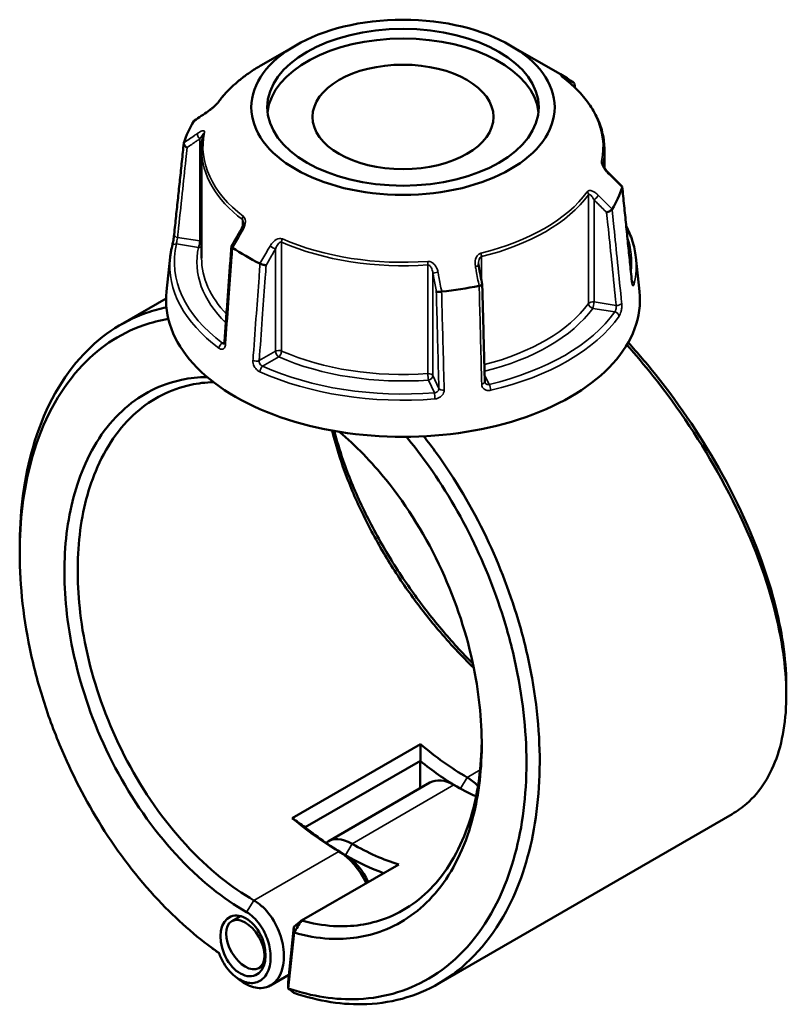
# Model space of a CAD drawing. Header units: millimetres. Extents: x 0 to 898, y 0 to 850.
# Tile 12 of 12: x 639 to 804, y 638 to 850. Entities that reach past the tile are written whole.
import ezdxf

# ---------------------------------------------------------------- set-up
doc = ezdxf.new("R2010")
doc.units = ezdxf.units.MM
doc.layers.add('Visible (ANSI)', color=7, linetype='Continuous', lineweight=50)
doc.layers.add('Visible Narrow (ANSI)', color=7, linetype='Continuous', lineweight=35)

msp = doc.modelspace()

# ---------------------------------------------------------------- linework, layer by layer
at = {"layer": 'Visible (ANSI)'}
for p, q in [((698.639, 844.049), (691.284, 839.802)), ((744.82, 844.049), (755.593, 837.829)), ((678.38, 821.646), (678.38, 798.233)), ((765.08, 821.646), (765.08, 817.692)), ((671.621, 798.465), (670.827, 791.073)), ((771.838, 798.465), (772.632, 791.073)), ((670.732, 789.562), (660.96, 783.92)), ((725.476, 693.683), (697.898, 677.761)), ((700.665, 675.778), (725.47, 690.098)), ((725.442, 684.189), (725.442, 690.049)), ((727.53, 685.394), (705.609, 672.739)), ((792.549, 678.605), (729.41, 642.152)), ((699.852, 655.697), (720.812, 667.798)), ((686.776, 656.669), (684.878, 655.573)), ((698.262, 654.386), (699.852, 655.697)), ((698.262, 654.386), (697.014, 642.413)), ((697.036, 641.088), (698.287, 653.099)), ((698.287, 653.099), (698.262, 654.386)), ((691.851, 646.158), (690.698, 645.493)), ((697.184, 644.041), (693.228, 641.757)), ((697.014, 642.413), (697.036, 641.088))]:
    msp.add_line(p, q, dxfattribs=at)
for centre, major_axis, ratio in [((721.73, 830.718), (-32.654, 0), 0.5773503), ((721.73, 830.718), (-29.214, 0), 0.5773503), ((721.73, 828.644), (-19.476, 0), 0.5773503), ((687.308, 650.256), (2.648, -6.32), 0.6451878), ((687.788, 650.533), (2.91, -5.04), 0.5773503)]:
    msp.add_ellipse(centre, major_axis=major_axis, ratio=ratio, dxfattribs=at)
for centre, major_axis, ratio, start_param, end_param in [((721.73, 828.644), (-29.214, 0), 0.5773503, 3.2030924, 6.2216856), ((721.73, 818.278), (47.89, 0), 0.5773503, 0.6983922, 0.7853982), ((11585.377, -9755.615), (-14626.264, 6082.265), 0.7811571, 5.8147543, 5.8150272), ((721.73, 818.278), (-47.89, 0), 0.5773503, 5.93438, 6.1083919), ((-9881.103, -6526.693), (-14178.497, 6676.481), 0.7840613, 4.2841503, 4.284423), ((721.73, 818.278), (47.89, 0), 0.5773503, 5.93438, 6.1083919), ((8640.978, -3827.661), (-7970.852, -13805.923), 0.5773852, 4.710226, 4.7104886), ((721.73, 818.278), (-47.89, 0), 0.5773503, 0.6983922, 0.8724041), ((-2136.545, -2113.078), (-2401.517, 15528.996), 0.2116447, 4.8677886, 4.8680466), ((721.73, 789.252), (51, 0), 0.5773503, 3.0796893, 6.3450887), ((721.73, 818.278), (-47.89, 0), 0.5773503, 1.7455898, 1.9196017), ((735.518, 736.322), (-30.5, 52.828), 0.5773503, 2.1212116, 2.3561945), ((734.104, 735.506), (31.5, -54.56), 0.5773503, 5.3020961, 5.4817854), ((732.69, 676.457), (-5.16, 8.937), 0.5773503, 5.4977871, 6.2831853), ((732.69, 734.689), (30.5, -52.828), 0.5773503, 5.4977872, 5.6083983), ((735.518, 678.09), (-5.16, 8.937), 0.5773503, 5.1698457, 5.4977872), ((707.941, 720.401), (30.5, -52.828), 0.5773503, 5.2628042, 5.4977872), ((709.355, 721.217), (-31.5, 54.56), 0.5773503, 2.1605035, 2.3561945), ((710.769, 663.801), (-5.16, 8.937), 0.5773503, 5.4977871, 6.3746845), ((710.769, 722.034), (-30.5, 52.828), 0.5773503, 2.3561945, 2.5911774), ((707.941, 662.168), (5.16, -8.937), 0.5773503, 1.419062, 2.3561945), ((709.355, 662.985), (-4.16, 7.205), 0.5773503, 4.5237853, 5.4977872), ((709.355, 721.217), (31.5, -54.56), 0.5773503, 5.4977872, 5.6830338)]:
    msp.add_ellipse(centre, major_axis=major_axis, ratio=ratio, start_param=start_param, end_param=end_param, dxfattribs=at)
for points, knots in [([(691.284, 839.802), (690.494, 839.346), (689.735, 838.872), (688.278, 837.891), (687.581, 837.383), (686.255, 836.335), (685.626, 835.796), (684.439, 834.687), (683.88, 834.119), (682.839, 832.955), (682.356, 832.36), (681.912, 831.754)], [3.14159265, 3.14159265, 3.14159265, 3.14159265, 3.21871647, 3.21871647, 3.29584029, 3.29584029, 3.37296411, 3.37296411, 3.45008793, 3.45008793, 3.52721175, 3.52721175, 3.52721175, 3.52721175]), ([(756.117, 837.188), (756.065, 837.228), (756.019, 837.263), (755.942, 837.325), (755.91, 837.35), (755.864, 837.389), (755.849, 837.402), (755.847, 837.404), (755.847, 837.404), (755.847, 837.404)], [0, 0, 0, 0, 0.027602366, 0.027602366, 0.055204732, 0.055204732, 0.082807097, 0.082807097, 0.085029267, 0.085029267, 0.085029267, 0.085029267]), ([(765.08, 821.646), (765.08, 822.776), (764.952, 823.906), (764.449, 826.141), (764.072, 827.245), (763.081, 829.405), (762.466, 830.461), (761.014, 832.51), (760.177, 833.501), (758.297, 835.407), (757.253, 836.32), (756.117, 837.188)], [0.78539816, 0.78539816, 0.78539816, 0.78539816, 0.91488186, 0.91488186, 1.04436556, 1.04436556, 1.17384925, 1.17384925, 1.30333295, 1.30333295, 1.43281665, 1.43281665, 1.43281665, 1.43281665]), ([(758.546, 835.13), (758.562, 835.159), (758.577, 835.189), (758.636, 835.323), (758.662, 835.431), (758.668, 835.639), (758.648, 835.738), (758.565, 835.912), (758.503, 835.986), (758.424, 836.044)], [0.02817048, 0.02817048, 0.02817048, 0.02817048, 0.03922577, 0.03922577, 0.07794077, 0.07794077, 0.11652995, 0.11652995, 0.15357447, 0.15357447, 0.15357447, 0.15357447]), ([(681.912, 831.754), (681.894, 831.729), (681.869, 831.697), (681.801, 831.614), (681.754, 831.56), (681.634, 831.429), (681.557, 831.35), (681.368, 831.161), (681.252, 831.051), (680.976, 830.8), (680.814, 830.66), (680.492, 830.395), (680.333, 830.27), (680.046, 830.055), (679.916, 829.962), (679.793, 829.877)], [0, 0, 0, 0, 0.02448736, 0.02448736, 0.05566303, 0.05566303, 0.09536839, 0.09536839, 0.14762195, 0.14762195, 0.21670515, 0.21670515, 0.28578835, 0.28578835, 0.345416, 0.345416, 0.345416, 0.345416]), ([(678.726, 824.877), (678.68, 824.663), (678.639, 824.449), (678.565, 824.019), (678.532, 823.804), (678.477, 823.374), (678.454, 823.158), (678.417, 822.727), (678.403, 822.511), (678.384, 822.079), (678.38, 821.863), (678.38, 821.646)], [3.80317111, 3.80317111, 3.80317111, 3.80317111, 3.82793505, 3.82793505, 3.85269899, 3.85269899, 3.87746293, 3.87746293, 3.90222688, 3.90222688, 3.92699082, 3.92699082, 3.92699082, 3.92699082]), ([(672.477, 803.353), (672.615, 804.663), (672.753, 805.973), (673.03, 808.592), (673.168, 809.902), (673.445, 812.522), (673.583, 813.832), (673.86, 816.451), (673.998, 817.761), (674.274, 820.381), (674.413, 821.691), (674.551, 823.001)], [1.2046153, 1.2046153, 1.2046153, 1.2046153, 1.6956167, 1.6956167, 2.1866181, 2.1866181, 2.6776194, 2.6776194, 3.1686208, 3.1686208, 3.6596222, 3.6596222, 3.6596222, 3.6596222]), ([(675.257, 822.052), (675.255, 822.052), (675.254, 822.053), (675.138, 822.117), (675.03, 822.193), (674.84, 822.36), (674.759, 822.451), (674.632, 822.638), (674.587, 822.734), (674.543, 822.914), (674.543, 822.997), (674.565, 823.071)], [-0.15369221, -0.15369221, -0.15369221, -0.15369221, -0.15321708, -0.15321708, -0.11408256, -0.11408256, -0.07545783, -0.07545783, -0.03695833, -0.03695833, 0, 0, 0, 0]), ([(765.928, 816.632), (765.803, 816.758), (765.679, 816.891), (765.443, 817.171), (765.331, 817.317), (765.126, 817.613), (765.033, 817.763), (764.919, 817.974), (764.886, 818.041), (764.836, 818.152), (764.817, 818.199), (764.776, 818.309), (764.759, 818.368), (764.744, 818.437), (764.741, 818.456), (764.74, 818.47), (764.74, 818.472), (764.74, 818.472)], [0, 0, 0, 0, 0.06411837, 0.06411837, 0.12823675, 0.12823675, 0.19235512, 0.19235512, 0.22276405, 0.22276405, 0.24628627, 0.24628627, 0.28310596, 0.28310596, 0.30675646, 0.30675646, 0.31680187, 0.31680187, 0.31680187, 0.31680187]), ([(768.854, 813.717), (768.871, 813.699), (768.885, 813.68), (768.916, 813.609), (768.916, 813.55), (768.894, 813.484)], [-0.053527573, -0.053527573, -0.053527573, -0.053527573, -0.036958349, -0.036958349, 0, 0, 0, 0]), ([(770.983, 793.32), (770.844, 794.672), (770.706, 796.024), (770.43, 798.728), (770.292, 800.08), (770.015, 802.784), (769.877, 804.136), (769.601, 806.84), (769.462, 808.192), (769.186, 810.896), (769.048, 812.248), (768.909, 813.6)], [1.2046153, 1.2046153, 1.2046153, 1.2046153, 1.6953928, 1.6953928, 2.1861703, 2.1861703, 2.6769478, 2.6769478, 3.1677253, 3.1677253, 3.6585028, 3.6585028, 3.6585028, 3.6585028]), ([(766.727, 808.814), (766.685, 808.743), (766.623, 808.669), (766.464, 808.52), (766.367, 808.447), (766.153, 808.312), (766.038, 808.252), (765.801, 808.15), (765.681, 808.11), (765.565, 808.082), (765.564, 808.082), (765.563, 808.081)], [-0.15357458, -0.15357458, -0.15357458, -0.15357458, -0.11653001, -0.11653001, -0.07794067, -0.07794067, -0.03922584, -0.03922584, 0, 0, 0.00047623, 0.00047623, 0.00047623, 0.00047623]), ([(687.354, 805.859), (687.354, 805.785), (687.348, 805.701), (687.322, 805.523), (687.303, 805.429), (687.252, 805.235), (687.221, 805.136), (687.147, 804.936), (687.104, 804.836), (687.01, 804.637), (686.959, 804.539), (686.903, 804.443)], [0.13801183, 0.13801183, 0.13801183, 0.13801183, 0.17949263, 0.17949263, 0.22097343, 0.22097343, 0.26245423, 0.26245423, 0.30393503, 0.30393503, 0.34541583, 0.34541583, 0.34541583, 0.34541583]), ([(769.769, 805.188), (770.303, 804.157), (770.741, 803.105), (771.456, 800.861), (771.709, 799.666), (771.838, 798.465)], [5.20761365, 5.20761365, 5.20761365, 5.20761365, 5.31604109, 5.31604109, 5.43588379, 5.43588379, 5.43588379, 5.43588379]), ([(672.013, 800.728), (672.036, 800.825), (672.064, 800.946), (672.126, 801.234), (672.161, 801.404), (672.232, 801.767), (672.268, 801.961), (672.336, 802.35), (672.368, 802.544), (672.423, 802.912), (672.446, 803.085), (672.469, 803.279), (672.473, 803.317), (672.477, 803.353)], [0, 0, 0, 0, 0.05596137, 0.05596137, 0.11691794, 0.11691794, 0.17857848, 0.17857848, 0.2397459, 0.2397459, 0.2998994, 0.2998994, 0.31481354, 0.31481354, 0.31481354, 0.31481354]), ([(671.621, 798.465), (671.637, 798.616), (671.655, 798.768), (671.696, 799.07), (671.718, 799.222), (671.766, 799.524), (671.792, 799.675), (671.849, 799.976), (671.879, 800.127), (671.943, 800.428), (671.977, 800.578), (672.013, 800.728)], [2.418097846, 2.418097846, 2.418097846, 2.418097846, 2.433220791, 2.433220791, 2.448343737, 2.448343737, 2.463466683, 2.463466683, 2.478589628, 2.478589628, 2.493712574, 2.493712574, 2.493712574, 2.493712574]), ([(684.794, 800.783), (684.693, 799.4), (684.592, 798.016), (684.391, 795.25), (684.29, 793.866), (684.089, 791.099), (683.988, 789.716), (683.786, 786.949), (683.685, 785.566), (683.484, 782.799), (683.383, 781.415), (683.282, 780.032)], [0.5677689, 0.5677689, 0.5677689, 0.5677689, 1.0565675, 1.0565675, 1.5453662, 1.5453662, 2.0341648, 2.0341648, 2.5229634, 2.5229634, 3.0117621, 3.0117621, 3.0117621, 3.0117621]), ([(685.035, 800.511), (684.956, 800.561), (684.894, 800.61), (684.811, 800.704), (684.791, 800.748), (684.795, 800.797), (684.799, 800.808), (684.805, 800.819)], [-0.15357447, -0.15357447, -0.15357447, -0.15357447, -0.116529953, -0.116529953, -0.077940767, -0.077940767, -0.064730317, -0.064730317, -0.064730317, -0.064730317]), ([(692.281, 796.745), (692.28, 796.745), (692.279, 796.745), (692.194, 796.742), (692.095, 796.748), (691.875, 796.779), (691.757, 796.803), (691.513, 796.867), (691.39, 796.906), (691.157, 796.994), (691.051, 797.042), (690.957, 797.092)], [-0.15369221, -0.15369221, -0.15369221, -0.15369221, -0.15321698, -0.15321698, -0.11408252, -0.11408252, -0.07545764, -0.07545764, -0.03695828, -0.03695828, 0, 0, 0, 0]), ([(738.042, 796.502), (738.035, 796.538), (738.029, 796.573), (738.018, 796.644), (738.014, 796.68), (738.006, 796.751), (738.002, 796.786), (737.997, 796.857), (737.995, 796.892), (737.992, 796.962), (737.991, 796.996), (737.991, 797.031)], [0, 0, 0, 0, 0.014604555, 0.014604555, 0.02920911, 0.02920911, 0.043813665, 0.043813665, 0.05841822, 0.05841822, 0.073022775, 0.073022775, 0.073022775, 0.073022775]), ([(738.786, 792.564), (738.787, 792.554), (738.785, 792.543), (738.764, 792.506), (738.728, 792.478), (738.611, 792.422), (738.532, 792.394), (738.344, 792.342), (738.237, 792.318), (738.121, 792.298)], [-0.13079259, -0.13079259, -0.13079259, -0.13079259, -0.11408257, -0.11408257, -0.07545786, -0.07545786, -0.03695834, -0.03695834, 0, 0, 0, 0]), ([(739.336, 771.623), (739.299, 773.019), (739.263, 774.414), (739.189, 777.205), (739.153, 778.601), (739.079, 781.392), (739.043, 782.788), (738.969, 785.579), (738.933, 786.975), (738.86, 789.766), (738.823, 791.162), (738.786, 792.557)], [1.2046153, 1.2046153, 1.2046153, 1.2046153, 1.6902532, 1.6902532, 2.1758911, 2.1758911, 2.661529, 2.661529, 3.1471669, 3.1471669, 3.6328048, 3.6328048, 3.6328048, 3.6328048]), ([(771.058, 792.888), (771.058, 792.888), (771.056, 792.893), (771.048, 792.919), (771.04, 792.948), (771.022, 793.035), (771.01, 793.099), (770.994, 793.218), (770.988, 793.268), (770.983, 793.32)], [0.20812264, 0.20812264, 0.20812264, 0.20812264, 0.22489111, 0.22489111, 0.25432414, 0.25432414, 0.2919232, 0.2919232, 0.31481354, 0.31481354, 0.31481354, 0.31481354]), ([(730.032, 791.047), (729.911, 791.03), (729.788, 791.018), (729.545, 791.003), (729.429, 791.001), (729.221, 791.007), (729.131, 791.015), (728.987, 791.041), (728.934, 791.058), (728.903, 791.079), (728.902, 791.079), (728.902, 791.079)], [-0.15357457, -0.15357457, -0.15357457, -0.15357457, -0.11653, -0.11653, -0.07794068, -0.07794068, -0.03922583, -0.03922583, 0, 0, 0.00047624, 0.00047624, 0.00047624, 0.00047624]), ([(670.804, 787.661), (669.349, 787.361), (667.924, 786.967), (661.097, 784.575), (656.217, 781.246), (647.676, 771.62), (644.214, 765.034), (640.263, 751.245), (639.32, 744.423), (639.236, 737.232), (639.232, 736.871), (639.23, 736.509), (639.23, 736.146)], [0.5763125, 0.5763125, 0.5763125, 0.5763125, 0.6627562, 0.6627562, 1.0013837, 1.0013837, 1.3776304, 1.3776304, 1.6800211, 1.6800211, 1.6800211, 1.6952157, 1.6952157, 1.6952157, 1.6952157]), ([(682.105, 648.748), (677.865, 651.689), (673.737, 655.236), (665.381, 663.919), (661.224, 669.209), (654.028, 680.388), (650.938, 686.223), (646.829, 695.842), (645.481, 699.481), (643.161, 706.828), (642.19, 710.537), (640.648, 717.938), (640.077, 721.631), (639.347, 728.917), (639.189, 732.511), (639.239, 736.013), (639.338, 743.018), (640.275, 749.657), (644.164, 763.061), (647.554, 769.453), (655.896, 778.781), (660.653, 781.999), (667.653, 784.428), (669.414, 784.876), (671.22, 785.18)], [-3.0534685, -3.0534685, -3.0534685, -3.0534685, -2.8146659, -2.8146659, -2.5418348, -2.5418348, -2.2848026, -2.2848026, -2.1336072, -2.1336072, -1.9824119, -1.9824119, -1.8312165, -1.8312165, -1.6800211, -1.6800211, -1.6800211, -1.3776304, -1.3776304, -1.0013837, -1.0013837, -0.6627562, -0.6627562, -0.5536647, -0.5536647, -0.5536647, -0.5536647]), ([(683.282, 780.032), (683.279, 779.984), (683.273, 779.943), (683.259, 779.876), (683.251, 779.851), (683.239, 779.819), (683.234, 779.811), (683.234, 779.811)], [0, 0, 0, 0, 0.031458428, 0.031458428, 0.062916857, 0.062916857, 0.093079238, 0.093079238, 0.093079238, 0.093079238]), ([(804.229, 706.093), (804.23, 706.941), (804.21, 707.802), (804.169, 708.677), (803.912, 714.301), (802.817, 720.475), (798.593, 734.936), (795.029, 743.369), (786.406, 759.074), (781.535, 766.374), (774.234, 775.53), (772.249, 777.868), (770.214, 780.119)], [1.4433066, 1.4433066, 1.4433066, 1.4433066, 1.4903618, 1.4903618, 1.4903618, 1.792779, 1.792779, 2.1689598, 2.1689598, 2.507558, 2.507558, 2.6283594, 2.6283594, 2.6283594, 2.6283594]), ([(769.904, 779.587), (771.828, 777.434), (773.706, 775.206), (781.057, 765.967), (786.055, 758.453), (794.888, 742.306), (798.528, 733.646), (802.825, 718.814), (803.93, 712.49), (804.176, 706.735), (804.299, 703.858), (804.209, 701.122), (803.605, 695.996), (803.091, 693.606), (801.651, 689.225), (800.726, 687.234), (798.484, 683.695), (797.169, 682.148), (794.705, 679.994), (793.662, 679.248), (792.549, 678.606)], [-2.6190722, -2.6190722, -2.6190722, -2.6190722, -2.507558, -2.507558, -2.1689598, -2.1689598, -1.792779, -1.792779, -1.4903618, -1.4903618, -1.4903618, -1.3391532, -1.3391532, -1.1879446, -1.1879446, -1.036736, -1.036736, -0.8855274, -0.8855274, -0.7877005, -0.7877005, -0.7877005, -0.7877005]), ([(679.58, 772.674), (677.698, 772.649), (675.859, 772.448), (671.834, 771.597), (669.682, 770.845), (665.622, 768.805), (663.713, 767.518), (660.081, 764.35), (658.378, 762.437), (655.357, 758.109), (654.04, 755.693), (651.051, 748.57), (649.792, 743.451), (649.217, 737.936), (648.643, 732.421), (648.752, 726.512), (650.463, 713.409), (652.319, 706.17), (657.78, 691.944), (661.455, 684.985), (670.168, 672.486), (675.227, 666.977), (683.036, 660.681), (685.536, 658.957), (688.063, 657.498)], [-2.6930288, -2.6930288, -2.6930288, -2.6930288, -2.5606027, -2.5606027, -2.393917, -2.393917, -2.2272314, -2.2272314, -2.0502382, -2.0502382, -1.873245, -1.873245, -1.5707963, -1.5707963, -1.5707963, -1.2683476, -1.2683476, -0.9143613, -0.9143613, -0.5454993, -0.5454993, -0.1701544, -0.1701544, 0, 0, 0, 0]), ([(689.657, 660.038), (687.221, 661.445), (684.811, 663.105), (677.282, 669.169), (672.402, 674.472), (663.983, 686.515), (660.426, 693.225), (655.123, 706.959), (653.312, 713.956), (651.62, 726.64), (651.496, 732.369), (652.035, 737.722), (652.573, 743.075), (653.775, 748.051), (656.648, 754.984), (657.917, 757.337), (660.831, 761.557), (662.477, 763.424), (665.99, 766.519), (667.838, 767.778), (671.773, 769.776), (673.859, 770.515), (677.627, 771.325), (679.267, 771.522), (680.943, 771.574)], [0, 0, 0, 0, 0.1701544, 0.1701544, 0.5454993, 0.5454993, 0.9143613, 0.9143613, 1.2683476, 1.2683476, 1.5707963, 1.5707963, 1.5707963, 1.873245, 1.873245, 2.0502382, 2.0502382, 2.2272314, 2.2272314, 2.393917, 2.393917, 2.5606027, 2.5606027, 2.6825272, 2.6825272, 2.6825272, 2.6825272]), ([(739.374, 771.447), (739.37, 771.456), (739.366, 771.465), (739.359, 771.485), (739.355, 771.496), (739.349, 771.518), (739.347, 771.529), (739.342, 771.554), (739.34, 771.567), (739.337, 771.594), (739.336, 771.608), (739.336, 771.623)], [0.24445822, 0.24445822, 0.24445822, 0.24445822, 0.258529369, 0.258529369, 0.272600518, 0.272600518, 0.286671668, 0.286671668, 0.300742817, 0.300742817, 0.314813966, 0.314813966, 0.314813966, 0.314813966]), ([(698.287, 653.099), (700.832, 652.377), (703.355, 651.943), (709.906, 651.574), (713.829, 652.157), (719.555, 654.34), (721.565, 655.42), (725.311, 658.096), (727.046, 659.691), (730.29, 663.465), (731.779, 665.674), (734.344, 670.554), (735.421, 673.224), (737.735, 680.967), (738.542, 686.404), (738.661, 692.149), (738.779, 697.894), (738.21, 703.946), (735.533, 717.16), (733.179, 724.332), (726.808, 738.165), (722.726, 744.788), (714.948, 754.423), (711.555, 757.905), (708.016, 760.886)], [-2.9134847, -2.9134847, -2.9134847, -2.9134847, -2.7426513, -2.7426513, -2.4593247, -2.4593247, -2.292662, -2.292662, -2.1259993, -2.1259993, -1.9489862, -1.9489862, -1.7719731, -1.7719731, -1.4696991, -1.4696991, -1.4696991, -1.167425, -1.167425, -0.8135082, -0.8135082, -0.4448551, -0.4448551, -0.1955802, -0.1955802, -0.1955802, -0.1955802]), ([(706.491, 761.152), (707.105, 758.613), (707.881, 756.008), (709.888, 750.303), (711.171, 747.193), (714.108, 740.969), (715.762, 737.856), (719.283, 731.904), (721.132, 729.058), (725.061, 723.53), (727.141, 720.847), (731.766, 715.371), (734.337, 712.613), (736.973, 710.054)], [-1.4211305, -1.4211305, -1.4211305, -1.4211305, -1.2683476, -1.2683476, -1.0913544, -1.0913544, -0.9143613, -0.9143613, -0.7476756, -0.7476756, -0.58099, -0.58099, -0.3919416, -0.3919416, -0.3919416, -0.3919416]), ([(736.775, 711.005), (734.452, 713.332), (732.185, 715.805), (727.762, 721.055), (725.611, 723.839), (721.551, 729.572), (719.642, 732.521), (716.01, 738.687), (714.307, 741.91), (711.286, 748.348), (709.969, 751.564), (708.116, 756.872), (707.466, 758.994), (706.919, 761.076)], [0.41899824, 0.41899824, 0.41899824, 0.41899824, 0.58098997, 0.58098997, 0.74767562, 0.74767562, 0.91436126, 0.91436126, 1.09135443, 1.09135443, 1.26834761, 1.26834761, 1.38849157, 1.38849157, 1.38849157, 1.38849157]), ([(722.454, 759.81), (723.877, 758.094), (725.259, 756.311), (730.523, 749.05), (734.047, 743.113), (739.884, 730.944), (742.249, 724.743), (745.12, 714.783), (745.991, 711.07), (747.329, 703.682), (747.796, 700.006), (748.316, 692.775), (748.369, 689.219), (748.058, 682.311), (747.694, 678.958), (747.127, 675.744), (745.993, 669.316), (744.038, 663.45), (738.007, 652.13), (733.522, 647.141), (723.418, 640.764), (717.954, 639.071), (707.279, 638.588), (702.18, 639.358), (697.036, 641.088)], [-2.714902, -2.714902, -2.714902, -2.714902, -2.6228741, -2.6228741, -2.3522509, -2.3522509, -2.0951962, -2.0951962, -1.9439876, -1.9439876, -1.792779, -1.792779, -1.6415704, -1.6415704, -1.4903618, -1.4903618, -1.4903618, -1.1879446, -1.1879446, -0.8111331, -0.8111331, -0.4709552, -0.4709552, -0.187408, -0.187408, -0.187408, -0.187408]), ([(698.247, 640.158), (703.598, 638.323), (708.906, 637.498), (719.918, 637.974), (725.517, 639.689), (735.884, 646.18), (740.494, 651.267), (746.708, 662.829), (748.729, 668.826), (749.911, 675.405), (750.501, 678.695), (750.883, 682.129), (751.22, 689.207), (751.175, 692.852), (750.659, 700.269), (750.188, 704.041), (748.829, 711.628), (747.941, 715.441), (745.01, 725.677), (742.59, 732.054), (736.603, 744.577), (732.983, 750.692), (728.046, 757.516), (727.127, 758.732), (726.189, 759.92)], [0.1827624, 0.1827624, 0.1827624, 0.1827624, 0.4709552, 0.4709552, 0.8111331, 0.8111331, 1.1879446, 1.1879446, 1.4903618, 1.4903618, 1.4903618, 1.6415704, 1.6415704, 1.792779, 1.792779, 1.9439876, 1.9439876, 2.0951962, 2.0951962, 2.3522509, 2.3522509, 2.6228741, 2.6228741, 2.6831032, 2.6831032, 2.6831032, 2.6831032]), ([(738.673, 694.365), (738.67, 694.037), (738.664, 693.71), (738.656, 693.383), (738.523, 687.824), (737.723, 682.57), (735.456, 675.098), (734.404, 672.523), (731.904, 667.822), (730.456, 665.697), (727.306, 662.068), (725.623, 660.537), (721.995, 657.971), (720.049, 656.936), (714.512, 654.851), (710.723, 654.3), (704.511, 654.664), (702.191, 655.054), (699.852, 655.697)], [1.4519562, 1.4519562, 1.4519562, 1.4519562, 1.4696991, 1.4696991, 1.4696991, 1.7719731, 1.7719731, 1.9489862, 1.9489862, 2.1259993, 2.1259993, 2.292662, 2.292662, 2.4593247, 2.4593247, 2.7426513, 2.7426513, 2.9056288, 2.9056288, 2.9056288, 2.9056288]), ([(686.872, 642.713), (686.923, 642.675), (686.973, 642.638), (688.115, 641.818), (689.265, 641.336), (691.49, 641.07), (692.559, 641.306), (694.012, 642.266), (694.503, 642.771), (694.903, 643.394), (695.302, 644.017), (695.611, 644.757), (696.134, 646.905), (696.179, 648.45), (695.702, 651.529), (695.223, 653.053), (693.756, 656.064), (692.711, 657.516), (690.934, 659.19), (690.301, 659.667), (689.657, 660.038)], [-3.2717609, -3.2717609, -3.2717609, -3.2717609, -3.2499835, -3.2499835, -2.7810447, -2.7810447, -2.2984597, -2.2984597, -1.9968441, -1.9968441, -1.9968441, -1.6952284, -1.6952284, -1.2126434, -1.2126434, -0.7652449, -0.7652449, -0.2582264, -0.2582264, 0, 0, 0, 0]), ([(688.063, 657.498), (688.569, 657.206), (689.066, 656.834), (690.465, 655.528), (691.295, 654.395), (692.48, 652.021), (692.879, 650.81), (693.301, 648.334), (693.291, 647.075), (692.903, 645.304), (692.666, 644.688), (692.352, 644.166), (692.037, 643.644), (691.646, 643.216), (690.474, 642.394), (689.601, 642.181), (687.773, 642.38), (686.823, 642.774), (684.893, 644.166), (683.931, 645.243), (682.749, 647.208), (682.388, 647.966), (682.105, 648.748)], [0, 0, 0, 0, 0.2582264, 0.2582264, 0.7652449, 0.7652449, 1.2126434, 1.2126434, 1.6952284, 1.6952284, 1.9968441, 1.9968441, 1.9968441, 2.2984597, 2.2984597, 2.7810447, 2.7810447, 3.2499835, 3.2499835, 3.7869283, 3.7869283, 4.0850626, 4.0850626, 4.0850626, 4.0850626]), ([(698.287, 653.099), (698.548, 653.532), (698.809, 653.965), (699.33, 654.831), (699.591, 655.264), (699.852, 655.697)], [-0.30368989, -0.30368989, -0.30368989, -0.30368989, -0.15187863, -0.15187863, 0, 0, 0, 0]), ([(698.247, 640.158), (698.045, 640.312), (697.843, 640.467), (697.439, 640.777), (697.238, 640.932), (697.036, 641.088)], [-0.26701667, -0.26701667, -0.26701667, -0.26701667, -0.13352304, -0.13352304, 0, 0, 0, 0])]:
    msp.add_open_spline(points, degree=3, knots=knots, dxfattribs=at)
for points in [[(758.424, 836.044), (758.418, 836.048), (758.413, 836.052), (758.407, 836.056)], [(758.663, 835.61), (758.68, 835.397), (758.697, 835.183), (758.714, 834.969)], [(676.732, 827.741), (676.729, 827.737), (676.727, 827.732), (676.724, 827.728)], [(676.732, 827.741), (676.759, 827.781), (676.793, 827.815), (676.834, 827.843)], [(674.569, 823.086), (674.568, 823.081), (674.566, 823.076), (674.565, 823.071)], [(768.89, 813.47), (768.891, 813.474), (768.893, 813.479), (768.894, 813.484)], [(766.727, 808.814), (766.73, 808.819), (766.733, 808.823), (766.736, 808.828)], [(685.035, 800.511), (685.041, 800.507), (685.046, 800.504), (685.052, 800.5)], [(690.937, 797.102), (690.944, 797.099), (690.95, 797.095), (690.957, 797.092)], [(730.032, 791.047), (730.041, 791.048), (730.049, 791.049), (730.058, 791.05)], [(738.097, 792.294), (738.105, 792.295), (738.113, 792.297), (738.121, 792.298)], [(639.23, 734.769), (639.23, 735.228), (639.23, 735.687), (639.23, 736.146)], [(804.229, 706.093), (804.229, 705.49), (804.229, 704.886), (804.229, 704.282)], [(725.476, 693.683), (725.485, 692.487), (725.483, 691.291), (725.47, 690.098)], [(697.898, 677.761), (698.815, 677.089), (699.739, 676.428), (700.665, 675.778)], [(681.084, 649.455), (680.731, 649.718), (680.379, 649.981), (680.026, 650.245)], [(681.084, 649.455), (681.431, 649.196), (681.778, 648.941), (682.126, 648.69)], [(686.872, 642.713), (686.52, 642.976), (686.167, 643.239), (685.814, 643.503)]]:
    msp.add_open_spline(points, degree=3, dxfattribs=at)
for points, weights in [([(725.47, 690.098), (725.456, 690.074), (725.442, 690.049)], [1.14413082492, 1.14412941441, 1.1441278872]), ([(700.693, 675.761), (700.679, 675.769), (700.665, 675.778)], [1.1441278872, 1.14412941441, 1.14413082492])]:
    msp.add_rational_spline(points, weights, degree=2, dxfattribs=at)
at = {"layer": 'Visible Narrow (ANSI)'}
for p, q in [((677.978, 823.922), (677.978, 801.953)), ((764.748, 818.42), (764.748, 818.555)), ((761.661, 811.905), (761.661, 788.492)), ((762.841, 788.825), (762.841, 810.793)), ((687.152, 806.551), (687.152, 804.953)), ((672.985, 801.311), (677.719, 800.579)), ((677.978, 801.953), (673.212, 802.691)), ((695.584, 778.27), (695.584, 801.683)), ((694.274, 800.186), (694.274, 778.217)), ((727.083, 796.81), (727.083, 773.397)), ((738.602, 793.536), (738.602, 798.592)), ((728.173, 772.973), (728.173, 794.942)), ((767.607, 788.088), (762.841, 788.825)), ((762.582, 787.451), (767.316, 786.718)), ((683.295, 780.207), (682.889, 779.973)), ((694.274, 778.217), (690.785, 776.203)), ((691.515, 774.992), (694.981, 776.993)), ((727.207, 772.007), (728.475, 769.274)), ((729.45, 770.222), (728.173, 772.973)), ((740.26, 771.097), (739.295, 773.175)), ((738.324, 688.136), (735.518, 686.516)), ((710.769, 672.227), (732.69, 684.883)), ((734.116, 684.087), (735.518, 686.516)), ((709.355, 669.778), (710.769, 672.227)), ((707.941, 670.594), (689.657, 660.038)), ((709.355, 669.778), (707.941, 670.594)), ((688.063, 657.498), (689.657, 660.038))]:
    msp.add_line(p, q, dxfattribs=at)
for centre, major_axis, ratio, start_param, end_param in [((721.73, 822.224), (43.057, 0), 0.5773503, 2.3561945, 2.7418136), ((755.51, 836.393), (0.607, 0.795), 0.6512731, 0, 0.0791919), ((721.73, 822.224), (43.057, 0), 0.5773503, 6.1593656, 6.9306038), ((755.691, 836.462), (0.497, 0.868), 0.8164947, 5.5909163, 6.2143603), ((682.719, 831.163), (-0.807, 0.591), 0.7521134, 6.0009627, 6.2831853), ((680.359, 829.052), (-0.566, 0.824), 0.557115, 0, 0.2527202), ((678.237, 824.479), (-0.566, 0.824), 0.557115, 0.3842372, 1.889275), ((721.73, 822.224), (-43.057, 0), 0.5773503, 6.1593656, 6.9306038), ((679.704, 824.666), (-0.978, 0.211), 0.8102456, 5.6707033, 6.2831853), ((721.73, 821.646), (-43.35, 0), 0.5773503, 0, 0.6474185), ((721.73, 821.646), (43.35, 0), 0.5773503, 6.1593656, 6.2831853), ((763.755, 818.627), (0.978, -0.211), 0.8102456, 0.1729162, 0.9583143), ((765.222, 815.924), (0.706, 0.708), 0.2576092, 5.732991, 6.2831853), ((721.73, 822.224), (-43.057, 0), 0.5773503, 1.9705754, 2.7418136), ((721.73, 821.646), (43.35, 0), 0.5773503, 5.112168, 5.8834062), ((760.74, 812.13), (-0.807, 0.591), 0.7521134, 3.6447682, 4.4301663), ((763.1, 811.351), (-0.706, -0.708), 0.2576092, 0.9548435, 2.4598813), ((687.949, 806.899), (0.607, 0.795), 0.6512731, 1.6499882, 2.4353864), ((673.471, 803.248), (-0.994, 0.105), 0.5936203, 0, 1.3706163), ((687.768, 803.942), (-0.865, 0.501), 0.0017704, 5.3936283, 6.2831853), ((721.73, 797.417), (-49.209, 0), 0.5773503, 6.1456672, 6.9443022), ((672.985, 800.495), (-0.972, 0.233), 0.8087883, 4.9038811, 6.2831853), ((677.719, 801.396), (-0.153, -0.988), 0.2113249, 0.6319143, 2.2027106), ((677.719, 801.396), (-1, 0), 0.5773503, 3.990955, 4.4505896), ((696.187, 802.143), (-0.4, -0.916), 0.492453, 4.6522942, 5.4376924), ((721.73, 821.646), (43.35, 0), 0.5773503, 4.0649705, 4.8362087), ((721.73, 822.224), (-43.057, 0), 0.5773503, 0.9233778, 1.694616), ((721.73, 797.417), (49.209, 0), 0.5773503, 6.2054058, 6.4788735), ((721.73, 797.417), (-44.35, 0), 0.5773503, 6.1593656, 6.8190563), ((677.719, 801.396), (0.978, -0.211), 0.8102456, 4.8853051, 5.6135457), ((693.567, 800.594), (-0.865, 0.501), 0.0017704, 3.7570734, 5.2621112), ((738.213, 799.124), (0.237, -0.972), 0.3177926, 0.9161026, 1.7015008), ((721.73, 796.671), (-50.205, 0), 0.5773503, 6.221282, 6.9443022), ((721.73, 798.233), (-43.35, 0), 0.5773503, 0, 0.5021301), ((726.96, 797.383), (-0.072, 0.997), 0.1008402, 4.0932818, 4.8786799), ((721.73, 796.671), (50.205, 0), 0.5773503, 6.1456672, 6.3450887), ((729.139, 795.091), (-0.983, -0.186), 0.1515234, 4.562691, 6.0677288), ((737.059, 796.316), (0.983, 0.186), 0.1515234, 0, 1.2895813), ((769.988, 793.218), (0.995, 0.102), 0.5566555, 6.0469779, 6.2831853), ((770.474, 792.706), (0.972, -0.233), 0.8087883, 0.2787585, 1.2285119), ((721.73, 798.233), (-43.35, 0), 0.5773503, 1.9865673, 2.7418136), ((762.582, 788.267), (-1, 0), 0.5773503, 4.4505896, 5.8834062), ((762.582, 788.267), (0.807, -0.591), 0.7521134, 3.6447682, 5.2155645), ((762.582, 788.267), (0.153, 0.988), 0.2113249, 3.773507, 5.3443033), ((767.866, 788.645), (0.995, 0.102), 0.5566555, 4.3927873, 5.8801894), ((721.73, 797.417), (44.35, 0), 0.5773503, 5.1191525, 5.8834062), ((721.73, 797.417), (49.209, 0), 0.5773503, 5.0984697, 5.8971046), ((767.316, 785.902), (-0.818, 0.576), 0.7563959, 3.7181962, 5.2017261), ((721.73, 796.671), (50.205, 0), 0.5773503, 5.0984697, 5.8971046), ((682.889, 779.156), (0.596, 0.803), 0.6444664, 0.8557592, 2.339289), ((684.28, 779.959), (-0.997, 0.073), 0.524643, 0, 0.7421181), ((694.981, 777.809), (-1, 0), 0.5773503, 4.0649705, 5.4977871), ((694.981, 777.809), (0.5, -0.866), 0.5773503, 3.9269908, 5.4977871), ((694.981, 777.809), (0.4, 0.916), 0.492453, 3.866896, 5.4376924), ((721.73, 798.233), (-43.35, 0), 0.5773503, 0.9233778, 1.694616), ((690.078, 776.612), (0.997, -0.073), 0.524643, 4.0504992, 5.5379013), ((721.73, 797.417), (44.35, 0), 0.5773503, 4.0649705, 4.8362087), ((691.515, 774.175), (-0.41, -0.912), 0.5013279, 3.8721145, 5.3556444), ((721.73, 796.671), (50.205, 0), 0.5773503, 4.0512721, 4.8499071), ((721.73, 797.417), (-49.209, 0), 0.5773503, 0.9096795, 1.7083144), ((727.207, 772.824), (1, 0), 0.5773503, 0.2617994, 1.694616), ((727.207, 772.824), (0.072, -0.997), 0.1008402, 4.0932818, 5.6640781), ((727.207, 772.824), (0.907, 0.421), 0.7886751, 4.3615096, 5.9323059), ((738.336, 771.597), (1, 0.026), 0.5061606, 5.0433355, 6.2831853), ((728.475, 768.458), (-0.08, 0.997), 0.1119295, 4.1796972, 5.663227), ((730.416, 770.371), (-1, -0.026), 0.5061606, 0.2475523, 1.7349544), ((740.26, 770.281), (0.228, -0.974), 0.3074604, 1.0061095, 2.4896394)]:
    msp.add_ellipse(centre, major_axis=major_axis, ratio=ratio, start_param=start_param, end_param=end_param, dxfattribs=at)
for points, knots in [([(756.235, 837.3), (756.077, 837.39), (755.945, 837.463), (755.765, 837.554), (755.706, 837.58), (755.657, 837.589), (755.651, 837.583), (755.674, 837.547), (755.706, 837.515), (755.805, 837.429), (755.86, 837.383), (755.973, 837.295), (756.021, 837.257), (756.074, 837.217)], [-0.34541583, -0.34541583, -0.34541583, -0.34541583, -0.25081718, -0.25081718, -0.17415567, -0.17415567, -0.12305037, -0.12305037, -0.06721438, -0.06721438, -0.02585168, -0.02585168, 0, 0, 0, 0]), ([(758.407, 836.056), (757.855, 836.372), (757.303, 836.689), (756.75, 837.005), (756.579, 837.103), (756.407, 837.201), (756.235, 837.3)], [-2.40318231, -2.40318231, -2.40318231, -2.40318231, -2.07206914, -2.07206914, -2.07206914, -1.96908502, -1.96908502, -1.96908502, -1.96908502]), ([(679.696, 829.772), (679.911, 829.919), (680.137, 830.086), (680.559, 830.419), (680.753, 830.58), (681.075, 830.862), (681.204, 830.979), (681.463, 831.225), (681.594, 831.355), (681.8, 831.575), (681.881, 831.665), (681.994, 831.802), (682.034, 831.853), (682.068, 831.899)], [-0.345416, -0.345416, -0.345416, -0.345416, -0.25131567, -0.25131567, -0.17440412, -0.17440412, -0.12292214, -0.12292214, -0.06721438, -0.06721438, -0.02585168, -0.02585168, 0, 0, 0, 0]), ([(676.724, 827.728), (677.479, 828.247), (678.235, 828.767), (678.99, 829.286), (679.225, 829.448), (679.461, 829.61), (679.696, 829.772)], [-2.40318232, -2.40318232, -2.40318232, -2.40318232, -2.0721441, -2.0721441, -2.0721441, -1.96908502, -1.96908502, -1.96908502, -1.96908502]), ([(677.54, 825.125), (677.305, 824.964), (677.069, 824.803), (676.834, 824.641), (676.079, 824.123), (675.324, 823.605), (674.569, 823.086)], [-2.72587939, -2.72587939, -2.72587939, -2.72587939, -2.6227872, -2.6227872, -2.6227872, -2.29178209, -2.29178209, -2.29178209, -2.29178209]), ([(679.002, 825.294), (679.028, 825.416), (679.021, 825.51), (678.89, 825.741), (678.613, 825.697), (678.063, 825.458), (677.807, 825.309), (677.54, 825.125)], [-0.34541683, -0.34541683, -0.34541683, -0.34541683, -0.28278882, -0.28278882, -0.11734182, -0.11734182, 0, 0, 0, 0]), ([(677.978, 823.922), (678.112, 824.126), (678.24, 824.313), (678.515, 824.686), (678.654, 824.847), (678.708, 824.833), (678.712, 824.829), (678.715, 824.822)], [0, 0, 0, 0, 0.11734182, 0.11734182, 0.28278882, 0.28278882, 0.30141453, 0.30141453, 0.30141453, 0.30141453]), ([(675.257, 822.052), (675.928, 822.513), (676.6, 822.975), (677.272, 823.437), (677.507, 823.599), (677.743, 823.76), (677.978, 823.922)], [2.32824866, 2.32824866, 2.32824866, 2.32824866, 2.6227872, 2.6227872, 2.6227872, 2.72587939, 2.72587939, 2.72587939, 2.72587939]), ([(673.212, 802.691), (673.25, 803.042), (673.287, 803.394), (673.621, 806.563), (673.919, 809.381), (674.216, 812.199), (674.473, 814.631), (674.73, 817.064), (675.077, 820.348), (675.167, 821.2), (675.257, 822.052)], [1.2046153, 1.2046153, 1.2046153, 1.2046153, 1.3363903, 1.3363903, 2.3926725, 2.3926725, 2.3926725, 3.3045249, 3.3045249, 3.6238646, 3.6238646, 3.6238646, 3.6238646]), ([(764.457, 819.154), (764.431, 819.032), (764.438, 818.88), (764.569, 818.274), (764.846, 817.766), (765.396, 816.998), (765.652, 816.7), (765.919, 816.433)], [-0.34541683, -0.34541683, -0.34541683, -0.34541683, -0.28278882, -0.28278882, -0.11734182, -0.11734182, 0, 0, 0, 0]), ([(765.919, 816.433), (766.154, 816.198), (766.389, 815.964), (766.624, 815.73), (767.38, 814.976), (768.135, 814.223), (768.89, 813.47)], [-3.22775546, -3.22775546, -3.22775546, -3.22775546, -3.12473472, -3.12473472, -3.12473472, -2.79365816, -2.79365816, -2.79365816, -2.79365816]), ([(763.763, 811.786), (763.548, 812), (763.322, 812.192), (762.9, 812.484), (762.706, 812.595), (762.384, 812.728), (762.255, 812.767), (761.996, 812.81), (761.865, 812.811), (761.659, 812.761), (761.578, 812.724), (761.465, 812.635), (761.426, 812.595), (761.391, 812.548)], [-0.345416, -0.345416, -0.345416, -0.345416, -0.25131567, -0.25131567, -0.17440412, -0.17440412, -0.12292214, -0.12292214, -0.06721438, -0.06721438, -0.02585168, -0.02585168, 0, 0, 0, 0]), ([(761.661, 811.905), (761.678, 811.928), (761.697, 811.945), (761.753, 811.976), (761.793, 811.981), (761.896, 811.962), (761.96, 811.929), (762.089, 811.834), (762.153, 811.775), (762.314, 811.603), (762.41, 811.48), (762.621, 811.177), (762.734, 810.991), (762.841, 810.793)], [0, 0, 0, 0, 0.02585168, 0.02585168, 0.06721438, 0.06721438, 0.12292214, 0.12292214, 0.17440412, 0.17440412, 0.25131567, 0.25131567, 0.345416, 0.345416, 0.345416, 0.345416]), ([(766.736, 808.828), (765.98, 809.58), (765.225, 810.332), (764.469, 811.084), (764.234, 811.318), (763.998, 811.552), (763.763, 811.786)], [-2.40318232, -2.40318232, -2.40318232, -2.40318232, -2.0721441, -2.0721441, -2.0721441, -1.96908502, -1.96908502, -1.96908502, -1.96908502]), ([(768.894, 813.484), (768.994, 812.504), (769.094, 811.524), (769.451, 808.032), (769.708, 805.519), (769.965, 803.007), (770.262, 800.097), (770.56, 797.187), (770.894, 793.914), (770.931, 793.551), (770.968, 793.188)], [-3.6602119, -3.6602119, -3.6602119, -3.6602119, -3.3045249, -3.3045249, -2.3926725, -2.3926725, -2.3926725, -1.3363903, -1.3363903, -1.2046153, -1.2046153, -1.2046153, -1.2046153]), ([(762.841, 810.793), (763.076, 810.559), (763.312, 810.325), (763.547, 810.09), (764.219, 809.421), (764.891, 808.751), (765.563, 808.081)], [1.96908502, 1.96908502, 1.96908502, 1.96908502, 2.0721441, 2.0721441, 2.0721441, 2.36671575, 2.36671575, 2.36671575, 2.36671575]), ([(765.563, 808.081), (765.653, 807.202), (765.743, 806.322), (766.089, 802.93), (766.346, 800.418), (766.603, 797.906), (766.9, 794.996), (767.198, 792.087), (767.533, 788.814), (767.57, 788.451), (767.607, 788.088)], [0.5925128, 0.5925128, 0.5925128, 0.5925128, 0.9118525, 0.9118525, 1.8237049, 1.8237049, 1.8237049, 2.8799871, 2.8799871, 3.0117621, 3.0117621, 3.0117621, 3.0117621]), ([(768.803, 788.522), (768.766, 788.885), (768.729, 789.248), (768.394, 792.52), (768.096, 795.43), (767.799, 798.339), (767.542, 800.851), (767.285, 803.363), (766.927, 806.854), (766.827, 807.834), (766.727, 808.814)], [-3.0117621, -3.0117621, -3.0117621, -3.0117621, -2.8799871, -2.8799871, -1.8237049, -1.8237049, -1.8237049, -0.9118525, -0.9118525, -0.5561655, -0.5561655, -0.5561655, -0.5561655]), ([(687.152, 806.551), (687.178, 806.531), (687.201, 806.506), (687.256, 806.426), (687.284, 806.363), (687.332, 806.194), (687.347, 806.08), (687.353, 805.926), (687.354, 805.892), (687.354, 805.859)], [0, 0, 0, 0, 0.02585168, 0.02585168, 0.06721438, 0.06721438, 0.12305037, 0.12305037, 0.13801183, 0.13801183, 0.13801183, 0.13801183]), ([(687.224, 804.259), (687.382, 804.532), (687.514, 804.82), (687.694, 805.354), (687.753, 805.599), (687.802, 806.003), (687.808, 806.163), (687.785, 806.488), (687.753, 806.651), (687.655, 806.906), (687.599, 807.006), (687.487, 807.143), (687.438, 807.19), (687.385, 807.231)], [-0.34541583, -0.34541583, -0.34541583, -0.34541583, -0.25081718, -0.25081718, -0.17415567, -0.17415567, -0.12305037, -0.12305037, -0.06721438, -0.06721438, -0.02585168, -0.02585168, 0, 0, 0, 0]), ([(685.052, 800.5), (685.604, 801.455), (686.156, 802.411), (686.708, 803.366), (686.88, 803.664), (687.052, 803.961), (687.224, 804.259)], [-2.40318231, -2.40318231, -2.40318231, -2.40318231, -2.07214059, -2.07214059, -2.07214059, -1.96908502, -1.96908502, -1.96908502, -1.96908502]), ([(672.985, 801.311), (672.987, 801.371), (672.993, 801.442), (673.016, 801.651), (673.039, 801.802), (673.103, 802.163), (673.146, 802.375), (673.194, 802.604), (673.203, 802.649), (673.212, 802.691)], [0, 0, 0, 0, 0.06043739, 0.06043739, 0.15713721, 0.15713721, 0.28284699, 0.28284699, 0.31481354, 0.31481354, 0.31481354, 0.31481354]), ([(695.761, 802.395), (695.573, 802.477), (695.362, 802.503), (694.669, 802.429), (694.207, 802.141), (693.551, 801.51), (693.312, 801.196), (693.115, 800.857)], [-0.34541645, -0.34541645, -0.34541645, -0.34541645, -0.27620858, -0.27620858, -0.11734182, -0.11734182, 0, 0, 0, 0]), ([(694.274, 800.186), (694.372, 800.468), (694.491, 800.737), (694.817, 801.3), (695.046, 801.577), (695.388, 801.718), (695.492, 801.723), (695.584, 801.683)], [0, 0, 0, 0, 0.11734182, 0.11734182, 0.27620858, 0.27620858, 0.34541645, 0.34541645, 0.34541645, 0.34541645]), ([(683.519, 779.659), (683.546, 780.032), (683.573, 780.405), (683.818, 783.768), (684.035, 786.758), (684.252, 789.747), (684.44, 792.328), (684.628, 794.909), (684.889, 798.497), (684.962, 799.504), (685.035, 800.511)], [-3.0117621, -3.0117621, -3.0117621, -3.0117621, -2.8799872, -2.8799872, -1.823705, -1.823705, -1.823705, -0.9118525, -0.9118525, -0.5561655, -0.5561655, -0.5561655, -0.5561655]), ([(693.115, 800.857), (692.943, 800.56), (692.77, 800.263), (692.598, 799.966), (692.044, 799.011), (691.491, 798.057), (690.937, 797.102)], [-0.97913562, -0.97913562, -0.97913562, -0.97913562, -0.87608005, -0.87608005, -0.87608005, -0.54503832, -0.54503832, -0.54503832, -0.54503832]), ([(692.281, 796.745), (692.773, 797.594), (693.265, 798.444), (693.757, 799.294), (693.929, 799.591), (694.102, 799.889), (694.274, 800.186)], [0.58150489, 0.58150489, 0.58150489, 0.58150489, 0.87608005, 0.87608005, 0.87608005, 0.97913562, 0.97913562, 0.97913562, 0.97913562]), ([(738.488, 799.325), (738.287, 799.276), (738.101, 799.178), (737.545, 798.709), (737.339, 798.185), (737.217, 797.28), (737.234, 796.891), (737.305, 796.511)], [-0.34541684, -0.34541684, -0.34541684, -0.34541684, -0.28109054, -0.28109054, -0.11734182, -0.11734182, 0, 0, 0, 0]), ([(690.957, 797.092), (690.883, 796.085), (690.81, 795.079), (690.548, 791.491), (690.359, 788.911), (690.171, 786.33), (689.953, 783.341), (689.735, 780.352), (689.489, 776.989), (689.462, 776.616), (689.435, 776.243)], [-3.6602119, -3.6602119, -3.6602119, -3.6602119, -3.3045249, -3.3045249, -2.3926724, -2.3926724, -2.3926724, -1.3363902, -1.3363902, -1.2046153, -1.2046153, -1.2046153, -1.2046153]), ([(690.785, 776.203), (690.812, 776.576), (690.839, 776.949), (691.084, 780.312), (691.302, 783.301), (691.52, 786.291), (691.708, 788.872), (691.896, 791.452), (692.15, 794.937), (692.216, 795.841), (692.281, 796.745)], [1.2046153, 1.2046153, 1.2046153, 1.2046153, 1.3363902, 1.3363902, 2.3926724, 2.3926724, 2.3926724, 3.3045249, 3.3045249, 3.6238646, 3.6238646, 3.6238646, 3.6238646]), ([(729.258, 795.266), (729.2, 795.57), (729.106, 795.869), (728.864, 796.382), (728.729, 796.603), (728.456, 796.934), (728.334, 797.057), (728.051, 797.281), (727.889, 797.379), (727.584, 797.5), (727.448, 797.535), (727.222, 797.56), (727.134, 797.561), (727.047, 797.555)], [-0.34541603, -0.34541603, -0.34541603, -0.34541603, -0.25141662, -0.25141662, -0.17445287, -0.17445287, -0.12288915, -0.12288915, -0.06721438, -0.06721438, -0.02585168, -0.02585168, 0, 0, 0, 0]), ([(727.083, 796.81), (727.126, 796.813), (727.169, 796.81), (727.28, 796.785), (727.348, 796.754), (727.498, 796.651), (727.578, 796.569), (727.717, 796.385), (727.777, 796.284), (727.912, 796.014), (727.978, 795.836), (728.097, 795.423), (728.144, 795.184), (728.173, 794.942)], [0, 0, 0, 0, 0.02585168, 0.02585168, 0.06721438, 0.06721438, 0.12288915, 0.12288915, 0.17445287, 0.17445287, 0.25141662, 0.25141662, 0.34541603, 0.34541603, 0.34541603, 0.34541603]), ([(737.991, 797.031), (737.991, 797.145), (737.996, 797.257), (738.039, 797.777), (738.139, 798.175), (738.412, 798.504), (738.503, 798.568), (738.602, 798.592)], [0.07302277, 0.07302277, 0.07302277, 0.07302277, 0.11734182, 0.11734182, 0.28109054, 0.28109054, 0.34541684, 0.34541684, 0.34541684, 0.34541684]), ([(728.173, 794.942), (728.236, 794.608), (728.299, 794.274), (728.362, 793.94), (728.542, 792.987), (728.722, 792.033), (728.902, 791.079)], [1.96908502, 1.96908502, 1.96908502, 1.96908502, 2.07217721, 2.07217721, 2.07217721, 2.36671575, 2.36671575, 2.36671575, 2.36671575]), ([(730.058, 791.05), (729.855, 792.122), (729.651, 793.193), (729.448, 794.265), (729.384, 794.598), (729.321, 794.932), (729.258, 795.266)], [-2.40318232, -2.40318232, -2.40318232, -2.40318232, -2.07217721, -2.07217721, -2.07217721, -1.96908502, -1.96908502, -1.96908502, -1.96908502]), ([(737.305, 796.511), (737.368, 796.177), (737.43, 795.843), (737.493, 795.51), (737.694, 794.438), (737.896, 793.366), (738.097, 792.294)], [-2.96401969, -2.96401969, -2.96401969, -2.96401969, -2.86096061, -2.86096061, -2.86096061, -2.5299224, -2.5299224, -2.5299224, -2.5299224]), ([(770.968, 793.188), (770.977, 793.1), (770.988, 793.016), (771.047, 792.635), (771.116, 792.427), (771.25, 792.299), (771.311, 792.324), (771.4, 792.488), (771.432, 792.58), (771.461, 792.698)], [-0.31481354, -0.31481354, -0.31481354, -0.31481354, -0.28284699, -0.28284699, -0.15713721, -0.15713721, -0.06043739, -0.06043739, 0, 0, 0, 0]), ([(728.902, 791.079), (728.926, 790.162), (728.95, 789.244), (729.043, 785.706), (729.112, 783.085), (729.181, 780.465), (729.261, 777.429), (729.34, 774.394), (729.43, 770.979), (729.44, 770.601), (729.45, 770.222)], [0.5925128, 0.5925128, 0.5925128, 0.5925128, 0.9118525, 0.9118525, 1.823705, 1.823705, 1.823705, 2.8799872, 2.8799872, 3.0117621, 3.0117621, 3.0117621, 3.0117621]), ([(730.592, 769.876), (730.582, 770.255), (730.572, 770.634), (730.482, 774.048), (730.402, 777.083), (730.321, 780.119), (730.252, 782.739), (730.183, 785.36), (730.087, 789.003), (730.06, 790.025), (730.032, 791.047)], [-3.0117621, -3.0117621, -3.0117621, -3.0117621, -2.8799872, -2.8799872, -1.823705, -1.823705, -1.823705, -0.9118525, -0.9118525, -0.5561655, -0.5561655, -0.5561655, -0.5561655]), ([(738.121, 792.298), (738.148, 791.276), (738.175, 790.254), (738.27, 786.611), (738.338, 783.99), (738.406, 781.37), (738.486, 778.334), (738.565, 775.298), (738.654, 771.884), (738.664, 771.505), (738.674, 771.127)], [-3.6602119, -3.6602119, -3.6602119, -3.6602119, -3.3045249, -3.3045249, -2.3926724, -2.3926724, -2.3926724, -1.3363902, -1.3363902, -1.2046153, -1.2046153, -1.2046153, -1.2046153]), ([(768.239, 785.756), (768.404, 785.99), (768.55, 786.342), (768.72, 787.003), (768.768, 787.282), (768.817, 787.768), (768.826, 787.977), (768.821, 788.295), (768.814, 788.412), (768.803, 788.522)], [-0.31481104, -0.31481104, -0.31481104, -0.31481104, -0.18638694, -0.18638694, -0.1035483, -0.1035483, -0.03982627, -0.03982627, 0, 0, 0, 0]), ([(767.607, 788.088), (767.618, 788.032), (767.626, 787.973), (767.641, 787.812), (767.642, 787.708), (767.626, 787.465), (767.603, 787.326), (767.511, 787), (767.422, 786.829), (767.316, 786.718)], [0, 0, 0, 0, 0.03982627, 0.03982627, 0.1035483, 0.1035483, 0.18638694, 0.18638694, 0.31481104, 0.31481104, 0.31481104, 0.31481104]), ([(683.251, 779.853), (683.248, 779.852), (683.246, 779.851), (683.15, 779.825), (683.046, 779.85), (682.929, 779.936), (682.909, 779.954), (682.889, 779.973)], [0.18243851, 0.18243851, 0.18243851, 0.18243851, 0.18520991, 0.18520991, 0.29222008, 0.29222008, 0.31481112, 0.31481112, 0.31481112, 0.31481112]), ([(682.102, 778.874), (682.15, 778.839), (682.197, 778.808), (682.471, 778.65), (682.7, 778.607), (683.051, 778.7), (683.185, 778.796), (683.367, 779.048), (683.429, 779.185), (683.494, 779.441), (683.511, 779.547), (683.519, 779.659)], [-0.31481112, -0.31481112, -0.31481112, -0.31481112, -0.29222008, -0.29222008, -0.18520991, -0.18520991, -0.1028944, -0.1028944, -0.03957477, -0.03957477, 0, 0, 0, 0]), ([(689.435, 776.243), (689.406, 775.842), (689.511, 775.375), (689.897, 774.636), (690.125, 774.346), (690.55, 773.985), (690.725, 773.873), (690.904, 773.793)], [-0.31481287, -0.31481287, -0.31481287, -0.31481287, -0.1729885, -0.1729885, -0.06653404, -0.06653404, 0, 0, 0, 0]), ([(691.515, 774.992), (691.418, 775.026), (691.324, 775.076), (691.101, 775.246), (690.985, 775.387), (690.798, 775.755), (690.756, 775.994), (690.785, 776.203)], [0, 0, 0, 0, 0.06653404, 0.06653404, 0.1729885, 0.1729885, 0.31481287, 0.31481287, 0.31481287, 0.31481287]), ([(740.26, 771.097), (740.187, 771.074), (740.114, 771.06), (739.927, 771.05), (739.815, 771.068), (739.587, 771.166), (739.479, 771.262), (739.395, 771.404), (739.384, 771.425), (739.374, 771.447)], [0, 0, 0, 0, 0.04867645, 0.04867645, 0.12655878, 0.12655878, 0.2278058, 0.2278058, 0.24445822, 0.24445822, 0.24445822, 0.24445822]), ([(729.45, 770.222), (729.453, 770.161), (729.449, 770.1), (729.422, 769.944), (729.389, 769.85), (729.276, 769.65), (729.186, 769.549), (728.908, 769.346), (728.694, 769.276), (728.475, 769.274)], [0, 0, 0, 0, 0.03986256, 0.03986256, 0.10364264, 0.10364264, 0.18655676, 0.18655676, 0.31481094, 0.31481094, 0.31481094, 0.31481094]), ([(728.612, 767.959), (729.044, 767.994), (729.473, 768.153), (730.035, 768.57), (730.219, 768.772), (730.453, 769.164), (730.524, 769.346), (730.585, 769.646), (730.595, 769.762), (730.592, 769.876)], [-0.31481094, -0.31481094, -0.31481094, -0.31481094, -0.18655676, -0.18655676, -0.10364264, -0.10364264, -0.03986256, -0.03986256, 0, 0, 0, 0]), ([(738.674, 771.127), (738.68, 770.877), (738.748, 770.639), (739.015, 770.2), (739.233, 770.012), (739.703, 769.808), (739.935, 769.763), (740.327, 769.764), (740.481, 769.783), (740.635, 769.819)], [-0.31481397, -0.31481397, -0.31481397, -0.31481397, -0.2278058, -0.2278058, -0.12655878, -0.12655878, -0.04867645, -0.04867645, 0, 0, 0, 0])]:
    msp.add_open_spline(points, degree=3, knots=knots, dxfattribs=at)
msp.add_open_spline([(764.74, 818.471), (764.74, 818.503), (764.743, 818.532), (764.748, 818.555)], degree=3, dxfattribs=at)

doc.saveas('drawing.dxf')
